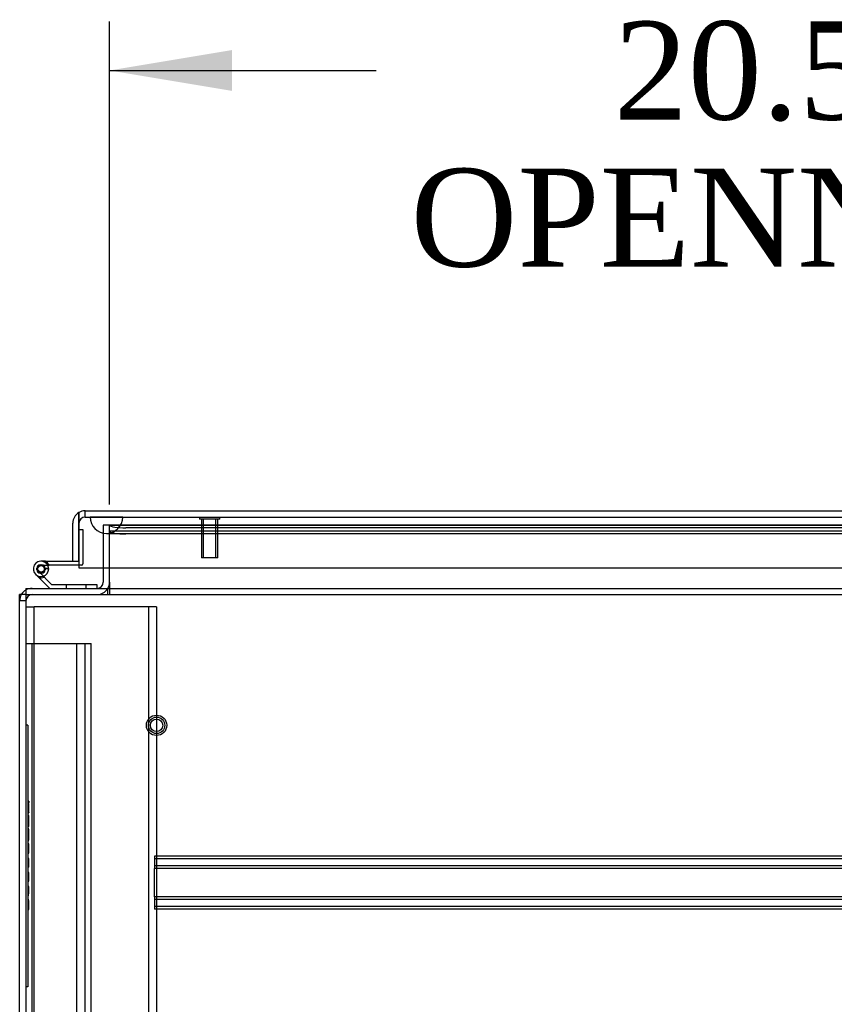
# Model space of a CAD drawing. Header units: inches. Extents: x 1 to 359, y -2 to 239.
# Tile 2 of 82: x 86 to 98, y 26 to 41. Entities that reach past the tile are written whole.
import ezdxf
from ezdxf.enums import TextEntityAlignment as Align
from ezdxf.lldxf.tags import DXFTag

# ---------------------------------------------------------------- set-up
doc = ezdxf.new("R2010")
doc.units = ezdxf.units.IN
doc.header["$MEASUREMENT"] = 0
for name, color, linetype in [('COM50677-2', 7, 'Continuous'), ('COM53964-1', 7, 'Continuous'), ('COM54746-60', 7, 'Continuous'), ('COM70215', 7, 'Continuous'), ('COM70220', 7, 'Continuous'), ('COM71195-6', 7, 'Continuous'), ('COM71298-1', 7, 'Continuous'), ('COM71299-1', 7, 'Continuous'), ('COM71300-1', 7, 'Continuous'), ('Default', 7, 'Continuous'), ('QLB20185', 7, 'Continuous'), ('STD26258', 7, 'Continuous')]:
    doc.layers.add(name, color=color, linetype=linetype)
doc.styles.add('SEACAD_Times_New_Roman', font='times.ttf')
tags = doc.linetypes.add('HIDDEN2', pattern=[0.1875, 0.125, -0.0625]).pattern_tags.tags
tags[6:7] = [DXFTag(74, 4), DXFTag(75, 0), DXFTag(340, '0'), DXFTag(46, 0.0), DXFTag(50, 0.0), DXFTag(44, 0.0), DXFTag(45, 0.0)]
tags[4:5] = [DXFTag(74, 4), DXFTag(75, 0), DXFTag(340, '0'), DXFTag(46, 0.0), DXFTag(50, 0.0), DXFTag(44, 0.0), DXFTag(45, 0.0)]
doc.dimstyles.new('HAMMOND_(STH_-_300x200)', dxfattribs={"dimtxt": 1.5, "dimasz": 1.875, "dimexe": 0.75, "dimexo": 0.75, "dimgap": 0.375, "dimtad": 0, "dimtih": 1, "dimtoh": 1, "dimzin": 0, "dimdsep": 46, "dimtxsty": 'SEACAD_Times_New_Roman', "dimblk1": '_SE_FILLED', "dimblk2": '_SE_FILLED', "dimsah": 1, "dimcen": 0.75, "dimadec": 0, "dimazin": 0, "dimtfac": 0.8, "dimtofl": 0, "dimtmove": 0, "dimatfit": 3, "dimfxl": 1, "dimtolj": 1, "dimtzin": 0, "dimarcsym": 0})

# ---------------------------------------------------------------- blocks, each defined once
blk = doc.blocks.new('SE2')
at = {"layer": 'COM50677-2', "color": 7, "linetype": 'HIDDEN2'}
for p, q in [((85.681, 32.22), (85.806, 32.22)), ((85.866, 32.22), (85.806, 32.22)), ((85.806, 14.72), (85.806, 32.22)), ((87.496, 32.22), (85.866, 32.22)), ((87.556, 32.22), (87.496, 32.22)), ((87.556, 32.22), (87.556, 14.72)), ((87.681, 32.22), (87.556, 32.22)), ((87.681, 32.22), (87.681, 14.72))]:
    blk.add_line(p, q, dxfattribs=at)
at = {"layer": 'COM53964-1', "color": 7, "linetype": 'HIDDEN2'}
for p, q in [((85.681, 31.659), (85.819, 31.659)), ((85.776, 15.284), (85.776, 31.659)), ((85.819, 31.659), (86.543, 31.659)), ((86.46, 15.284), (86.46, 31.659)), ((86.543, 31.659), (86.681, 31.659)), ((86.586, 15.284), (86.586, 31.659)), ((86.681, 15.284), (86.681, 31.659))]:
    blk.add_line(p, q, dxfattribs=at)
at = {"layer": 'COM54746-60', "color": 7, "linetype": 'Continuous'}
for p, q in [((86.493, 33.404), (86.493, 33.404)), ((85.981, 32.917), (85.913, 32.917)), ((85.981, 32.917), (86.493, 32.917)), ((86.017, 32.855), (86.037, 32.855)), ((86.493, 32.855), (86.037, 32.855)), ((86.493, 32.917), (86.493, 32.919)), ((86.046, 32.502), (85.835, 32.713)), ((85.877, 32.758), (86.072, 32.564)), ((86.03, 32.8), (85.968, 32.8)), ((86.072, 32.564), (86.765, 32.564)), ((86.765, 32.564), (86.765, 32.502))]:
    blk.add_line(p, q, dxfattribs=at)
at = {"layer": 'COM54746-60', "color": 7, "linetype": 'HIDDEN2'}
for p, q in [((86.493, 33.404), (86.555, 33.404)), ((86.555, 33.404), (86.555, 32.88)), ((85.901, 32.862), (85.926, 32.862)), ((85.913, 32.855), (86.017, 32.855)), ((86.53, 32.855), (86.493, 32.855)), ((85.851, 32.787), (85.851, 32.812)), ((85.926, 32.737), (85.901, 32.737)), ((86.03, 32.81), (85.968, 32.805)), ((85.976, 32.812), (85.976, 32.787)), ((86.3, 32.564), (86.3, 32.502)), ((86.604, 32.502), (86.604, 32.564))]:
    blk.add_line(p, q, dxfattribs=at)
at = {"layer": 'COM54746-60', "color": 7, "linetype": 'Continuous'}
blk.add_circle((85.913, 32.8), 0.05, dxfattribs=at)
for radius, start, end in [(0.117, 0, 227.608), (0.055, 0, 228.8041), (0.135, 24.0421, 60.0736), (0.055, 228.8041, 0), (0.117, 287.0274, 0)]:
    blk.add_arc((85.913, 32.8), radius, start, end, dxfattribs=at)
at = {"layer": 'COM54746-60', "color": 7, "linetype": 'HIDDEN2'}
for centre, radius, start, end in [((85.901, 32.812), 0.05, 90, 180), ((85.926, 32.812), 0.05, 0, 90), ((86.53, 32.88), 0.025, 270, 0), ((85.913, 32.8), 0.117, 227.608, 287.0274), ((85.901, 32.787), 0.05, 180, 270), ((85.926, 32.787), 0.05, 270, 0), ((85.913, 32.8), 0.135, 255.0294, 291.0142)]:
    blk.add_arc(centre, radius, start, end, dxfattribs=at)
at = {"layer": 'COM70215', "color": 7, "linetype": 'HIDDEN2'}
for p, q in [((107.148, 28.407), (87.648, 28.407)), ((87.648, 28.407), (87.648, 28.364)), ((107.148, 28.367), (87.648, 28.367)), ((87.648, 28.364), (87.648, 28.262)), ((87.648, 28.262), (87.648, 28.219)), ((107.148, 28.259), (87.648, 28.259)), ((87.648, 27.782), (87.648, 28.219)), ((107.148, 28.219), (87.648, 28.219)), ((107.148, 27.782), (87.648, 27.782)), ((87.648, 27.782), (87.648, 27.739)), ((107.148, 27.742), (87.648, 27.742)), ((87.648, 27.739), (87.648, 27.637)), ((87.648, 27.637), (87.648, 27.594)), ((107.148, 27.634), (87.648, 27.634)), ((107.148, 27.594), (87.648, 27.594))]:
    blk.add_line(p, q, dxfattribs=at)
at = {"layer": 'COM70220', "color": 7, "linetype": 'HIDDEN2'}
for p, q in [((86.665, 33.593), (87.164, 33.593)), ((86.665, 33.592), (86.665, 33.593)), ((86.665, 33.592), (87.164, 33.592)), ((86.914, 33.59), (86.665, 33.592)), ((87.163, 33.592), (86.914, 33.59)), ((87.163, 33.593), (87.163, 33.592)), ((87.164, 33.593), (107.632, 33.593)), ((87.164, 33.592), (107.632, 33.592)), ((86.914, 33.59), (87.164, 33.59)), ((87.164, 33.59), (107.632, 33.59)), ((86.914, 33.344), (87.164, 33.344)), ((87.164, 33.344), (107.632, 33.344))]:
    blk.add_line(p, q, dxfattribs=at)
blk.add_arc((86.914, 33.594), 0.25, 180, 0, dxfattribs=at)
at = {"layer": 'COM71195-6', "color": 7, "linetype": 'Continuous'}
for p, q in [((86.493, 33.663), (86.493, 33.499)), ((86.493, 33.499), (86.493, 33.663)), ((86.588, 33.689), (108.208, 33.689)), ((86.398, 32.919), (86.398, 33.499)), ((86.493, 32.919), (86.493, 33.499)), ((86.493, 33.499), (86.493, 32.814)), ((86.398, 32.919), (86.493, 32.919)), ((86.493, 32.814), (108.303, 32.814))]:
    blk.add_line(p, q, dxfattribs=at)
at = {"layer": 'COM71195-6', "color": 7, "linetype": 'HIDDEN2'}
for q in [(86.588, 33.689), (108.208, 33.594)]:
    blk.add_line((86.588, 33.594), q, dxfattribs=at)
at = {"layer": 'COM71195-6', "color": 7, "linetype": 'Continuous'}
for start, end in [(120, 180), (90, 120)]:
    blk.add_arc((86.588, 33.499), 0.19, start, end, dxfattribs=at)
at = {"layer": 'COM71195-6', "color": 7, "linetype": 'HIDDEN2'}
blk.add_arc((86.588, 33.499), 0.095, 90, 180, dxfattribs=at)
at = {"layer": 'COM71195-6', "color": 7, "linetype": 'Continuous'}
blk.add_ellipse((86.588, 33.499), major_axis=(0, -0.19), ratio=0.999171, start_param=3.141593, end_param=3.665191, dxfattribs=at)
at = {"layer": 'COM71195-6', "color": 7, "linetype": 'HIDDEN2'}
blk.add_ellipse((86.588, 33.499), major_axis=(0, -0.095), ratio=0.999171, start_param=3.141593, end_param=4.712389, dxfattribs=at)
at = {"layer": 'COM71298-1', "color": 7, "linetype": 'HIDDEN2'}
for p, q in [((86.961, 33.469), (86.961, 33.471)), ((86.962, 33.469), (86.961, 33.471)), ((107.999, 33.471), (86.961, 33.471)), ((107.999, 33.376), (86.962, 33.376)), ((107.749, 33.428), (87.211, 33.428)), ((107.749, 33.335), (87.211, 33.335))]:
    blk.add_line(p, q, dxfattribs=at)
for centre, major_axis, start_param, end_param in [((87.211, 33.472), (0.25, 0), 3.211698, 4.712389), ((87.211, 33.378), (-0.25, 0), 0.070105, 1.570796)]:
    blk.add_ellipse(centre, major_axis=major_axis, ratio=0.173648, start_param=start_param, end_param=end_param, dxfattribs=at)
at = {"layer": 'COM71299-1', "color": 7, "linetype": 'HIDDEN2'}
for p, q in [((86.961, 33.469), (107.999, 33.469)), ((86.961, 32.814), (86.961, 33.469)), ((85.681, 32.407), (133.551, 32.407)), ((86.931, 32.502), (86.931, 32.407)), ((86.961, 32.502), (86.961, 32.407))]:
    blk.add_line(p, q, dxfattribs=at)
at = {"layer": 'COM71299-1', "color": 7, "linetype": 'Continuous'}
for p, q in [((86.961, 32.597), (86.961, 32.814)), ((86.961, 32.597), (86.961, 32.502)), ((85.681, 32.502), (133.551, 32.502)), ((85.681, 32.502), (85.681, 32.312)), ((85.681, 32.312), (85.681, 14.537))]:
    blk.add_line(p, q, dxfattribs=at)
at = {"layer": 'COM71300-1', "color": 7, "linetype": 'HIDDEN2'}
for p, q in [((86.961, 33.469), (86.866, 33.469)), ((86.866, 33.469), (86.866, 32.814)), ((85.681, 32.312), (85.586, 32.312))]:
    blk.add_line(p, q, dxfattribs=at)
at = {"layer": 'COM71300-1', "color": 7, "linetype": 'Continuous'}
for p, q in [((86.866, 32.814), (86.866, 32.597)), ((85.586, 14.632), (85.586, 32.407)), ((85.681, 32.407), (85.586, 32.407))]:
    blk.add_line(p, q, dxfattribs=at)
for centre, radius, start, end in [((86.771, 32.597), 0.095, 270, 0), ((86.771, 32.597), 0.19, 330, 0), ((85.776, 32.312), 0.19, 120, 150)]:
    blk.add_arc(centre, radius, start, end, dxfattribs=at)
at = {"layer": 'COM71300-1', "color": 7, "linetype": 'HIDDEN2'}
for centre, radius, start, end in [((85.776, 32.312), 0.19, 150, 180), ((85.776, 32.312), 0.19, 90, 120), ((85.776, 32.312), 0.095, 90, 180), ((86.771, 32.597), 0.19, 270, 330)]:
    blk.add_arc(centre, radius, start, end, dxfattribs=at)
at = {"layer": 'QLB20185', "color": 7, "linetype": 'HIDDEN2'}
for p, q in [((85.711, 30.407), (85.681, 30.407)), ((85.711, 30.407), (85.711, 30.032)), ((85.711, 30.032), (85.711, 26.782)), ((85.728, 29.248), (85.71, 29.248)), ((85.728, 29.233), (85.71, 29.233)), ((85.726, 29.227), (85.711, 29.227)), ((85.726, 29.248), (85.726, 29.227)), ((85.726, 29.222), (85.726, 29.227)), ((85.728, 29.214), (85.71, 29.214)), ((85.726, 29.221), (85.711, 29.221)), ((85.726, 29.212), (85.711, 29.212)), ((85.726, 29.211), (85.711, 29.211)), ((85.726, 29.21), (85.711, 29.21)), ((85.726, 29.202), (85.711, 29.202)), ((85.726, 29.177), (85.711, 29.177)), ((85.726, 29.177), (85.711, 29.177)), ((85.726, 29.174), (85.711, 29.174)), ((85.726, 29.157), (85.711, 29.157)), ((85.726, 29.123), (85.711, 29.123)), ((85.726, 29.097), (85.711, 29.097)), ((85.726, 29.096), (85.711, 29.096)), ((85.726, 29.088), (85.711, 29.088)), ((85.726, 29.085), (85.711, 29.085)), ((85.726, 29.084), (85.711, 29.084)), ((85.726, 29.072), (85.711, 29.072)), ((85.726, 29.202), (85.726, 29.212)), ((85.726, 29.174), (85.726, 29.202)), ((85.726, 29.088), (85.726, 29.174)), ((85.726, 29.072), (85.726, 29.088)), ((85.726, 29.072), (85.726, 29.07)), ((85.71, 29.07), (85.728, 29.07)), ((85.71, 29.07), (85.728, 29.07)), ((85.728, 29.03), (85.71, 29.03)), ((85.71, 28.926), (85.728, 28.926)), ((85.726, 29.028), (85.711, 29.028)), ((85.726, 28.985), (85.711, 28.985)), ((85.726, 28.971), (85.711, 28.971)), ((85.726, 28.928), (85.711, 28.928)), ((85.726, 29.02), (85.726, 29.028)), ((85.726, 28.859), (85.726, 29.02)), ((85.728, 28.823), (85.71, 28.823)), ((85.726, 28.874), (85.711, 28.874)), ((85.726, 28.859), (85.711, 28.859)), ((85.726, 28.821), (85.711, 28.821)), ((85.726, 28.794), (85.711, 28.794)), ((85.726, 28.779), (85.711, 28.779)), ((85.726, 28.813), (85.726, 28.821)), ((85.726, 28.704), (85.726, 28.813)), ((85.71, 28.675), (85.728, 28.675)), ((85.71, 28.66), (85.728, 28.66)), ((85.71, 28.659), (85.728, 28.659)), ((85.71, 28.645), (85.728, 28.645)), ((85.726, 28.697), (85.711, 28.697)), ((85.726, 28.689), (85.711, 28.689)), ((85.726, 28.681), (85.711, 28.681)), ((85.726, 28.677), (85.711, 28.677)), ((85.726, 28.673), (85.711, 28.673)), ((85.726, 28.667), (85.711, 28.667)), ((85.726, 28.665), (85.711, 28.665)), ((85.726, 28.655), (85.711, 28.655)), ((85.726, 28.652), (85.711, 28.652)), ((85.726, 28.673), (85.726, 28.704)), ((85.726, 28.652), (85.726, 28.673)), ((85.728, 28.588), (85.71, 28.588)), ((85.726, 28.595), (85.711, 28.595)), ((85.726, 28.58), (85.711, 28.58)), ((85.726, 28.576), (85.711, 28.576)), ((85.726, 28.573), (85.711, 28.573)), ((85.726, 28.554), (85.711, 28.554)), ((85.726, 28.553), (85.711, 28.553)), ((85.726, 28.483), (85.711, 28.483)), ((85.726, 28.473), (85.711, 28.473)), ((85.726, 28.453), (85.726, 28.595)), ((85.71, 28.468), (85.728, 28.468)), ((85.71, 28.453), (85.728, 28.453)), ((85.726, 28.468), (85.711, 28.468)), ((85.726, 28.468), (85.711, 28.468)), ((85.726, 28.466), (85.711, 28.466)), ((85.726, 28.457), (85.711, 28.457)), ((85.726, 28.455), (85.711, 28.455)), ((85.726, 28.453), (85.711, 28.453)), ((85.726, 28.371), (85.711, 28.371)), ((85.726, 28.367), (85.711, 28.367)), ((85.726, 28.358), (85.711, 28.358)), ((85.726, 28.356), (85.711, 28.356)), ((85.726, 28.35), (85.711, 28.35)), ((85.726, 28.347), (85.711, 28.347)), ((85.726, 28.337), (85.711, 28.337)), ((85.726, 28.328), (85.711, 28.328)), ((85.726, 28.367), (85.726, 28.371)), ((85.726, 28.358), (85.726, 28.367)), ((85.726, 28.347), (85.726, 28.358)), ((85.726, 28.328), (85.726, 28.347)), ((85.726, 28.259), (85.726, 28.328)), ((85.726, 28.281), (85.711, 28.281)), ((85.726, 28.279), (85.711, 28.279)), ((85.726, 28.27), (85.711, 28.27)), ((85.726, 28.265), (85.711, 28.265)), ((85.726, 28.26), (85.711, 28.26)), ((85.726, 28.259), (85.711, 28.259)), ((85.726, 28.257), (85.711, 28.257)), ((85.726, 28.251), (85.711, 28.251)), ((85.726, 28.249), (85.711, 28.249)), ((85.726, 28.24), (85.711, 28.24)), ((85.726, 28.236), (85.711, 28.236)), ((85.726, 28.236), (85.726, 28.259)), ((85.728, 28.157), (85.71, 28.157)), ((85.728, 28.157), (85.71, 28.157)), ((85.71, 28.023), (85.728, 28.023)), ((85.726, 28.155), (85.711, 28.155)), ((85.726, 28.155), (85.711, 28.155)), ((85.726, 28.155), (85.711, 28.155)), ((85.726, 28.149), (85.711, 28.149)), ((85.726, 28.097), (85.711, 28.097)), ((85.726, 28.082), (85.711, 28.082)), ((85.726, 28.025), (85.711, 28.025)), ((85.726, 28.147), (85.726, 28.155)), ((85.726, 28.032), (85.726, 28.147)), ((85.726, 28.025), (85.726, 28.032)), ((85.728, 27.942), (85.71, 27.942)), ((85.728, 27.939), (85.71, 27.939)), ((85.728, 27.928), (85.71, 27.928)), ((85.728, 27.924), (85.71, 27.924)), ((85.726, 27.933), (85.711, 27.933)), ((85.726, 27.929), (85.711, 27.929)), ((85.726, 27.923), (85.711, 27.923)), ((85.726, 27.913), (85.711, 27.913)), ((85.726, 27.91), (85.711, 27.91)), ((85.726, 27.91), (85.711, 27.91)), ((85.726, 27.905), (85.711, 27.905)), ((85.726, 27.923), (85.726, 27.942)), ((85.726, 27.828), (85.726, 27.923)), ((85.71, 27.812), (85.728, 27.812)), ((85.71, 27.809), (85.728, 27.809)), ((85.728, 27.735), (85.71, 27.735)), ((85.726, 27.846), (85.711, 27.846)), ((85.726, 27.841), (85.711, 27.841)), ((85.726, 27.838), (85.711, 27.838)), ((85.726, 27.828), (85.711, 27.828)), ((85.726, 27.827), (85.711, 27.827)), ((85.726, 27.823), (85.711, 27.823)), ((85.726, 27.823), (85.711, 27.823)), ((85.726, 27.728), (85.711, 27.728)), ((85.726, 27.721), (85.711, 27.721)), ((85.726, 27.717), (85.711, 27.717)), ((85.726, 27.703), (85.726, 27.728)), ((85.71, 27.605), (85.728, 27.605)), ((85.71, 27.605), (85.728, 27.605)), ((85.71, 27.59), (85.728, 27.59)), ((85.726, 27.715), (85.711, 27.715)), ((85.726, 27.703), (85.711, 27.703)), ((85.726, 27.702), (85.711, 27.702)), ((85.726, 27.702), (85.711, 27.702)), ((85.726, 27.677), (85.711, 27.677)), ((85.726, 27.622), (85.711, 27.622)), ((85.726, 27.62), (85.711, 27.62)), ((85.726, 27.611), (85.711, 27.611)), ((85.726, 27.609), (85.711, 27.609)), ((85.726, 27.607), (85.711, 27.607)), ((85.726, 27.611), (85.726, 27.703)), ((85.726, 27.59), (85.726, 27.611)), ((85.711, 26.782), (85.711, 26.407)), ((85.711, 26.407), (85.681, 26.407))]:
    blk.add_line(p, q, dxfattribs=at)
at = {"layer": 'STD26258', "color": 7, "linetype": 'HIDDEN2'}
for p, q in [((88.337, 33.594), (88.337, 33.562)), ((88.65, 33.562), (88.65, 33.594)), ((88.65, 33.562), (88.337, 33.562)), ((88.368, 33.562), (88.368, 32.969)), ((88.399, 32.969), (88.399, 33.562)), ((88.588, 32.969), (88.588, 33.562)), ((88.618, 32.969), (88.618, 33.562)), ((88.618, 32.969), (88.368, 32.969))]:
    blk.add_line(p, q, dxfattribs=at)
for radius in [0.156, 0.125, 0.0944]:
    blk.add_circle((87.681, 30.407), radius, dxfattribs=at)
blk = doc.blocks.new('DMBLK32')
at = {"layer": 'Default', "linetype": 'Continuous', "transparency": 16777216}
for points in [[(88.836, 40.738), (86.961, 40.425), (88.836, 40.113)], [(105.637, 40.738), (105.637, 40.113), (107.512, 40.425)]]:
    blk.add_hatch(color=7, dxfattribs=at).paths.add_polyline_path(points)
at = {"layer": 'Default', "color": 7, "linetype": 'Continuous', "transparency": 16777216}
for p, q in [((86.961, 33.783), (86.961, 41.175)), ((107.512, 34.034), (107.512, 41.175)), ((86.961, 40.425), (91.042, 40.425)), ((103.431, 40.425), (107.512, 40.425))]:
    blk.add_line(p, q, dxfattribs=at)
at = {"layer": 'Default', "color": 7, "linetype": 'Continuous', "transparency": 16777216, "style": 'SEACAD_Times_New_Roman'}
for s, p in [('20.55', (94.678, 41.175)), ('OPENNING', (91.567, 38.925))]:
    blk.add_text(s, height=1.5, dxfattribs=at).set_placement(p, align=Align.TOP_LEFT)
blk = doc.blocks.new('_SE_FILLED')
at = {"color": 0}
blk.add_line((0, 0), (-1, 0), dxfattribs=at)
blk.add_solid([(0, 0), (-1, -0.1665), (-1, 0.1665), (0, 0)], dxfattribs=at)

msp = doc.modelspace()

# ---------------------------------------------------------------- block references
at = {"layer": 'Default'}
msp.add_blockref('SE2', (0, 0), dxfattribs=at)

# ---------------------------------------------------------------- dimensions: what is measured, and where the dimension line sits
at = {"layer": 'Default', "color": 7, "linetype": 'Continuous'}
dim = msp.add_linear_dim(base=(107.512, 40.425), p1=(86.961, 33.033), p2=(107.512, 33.284), text='\\A1;<>\\POPENNING', dimstyle='HAMMOND_(STH_-_300x200)', dxfattribs=at)
dim.commit()
dim.dimension.update_dxf_attribs({"geometry": 'DMBLK32', "text_midpoint": (97.237, 40.425), "dimtype": 160})

doc.saveas('drawing.dxf')
